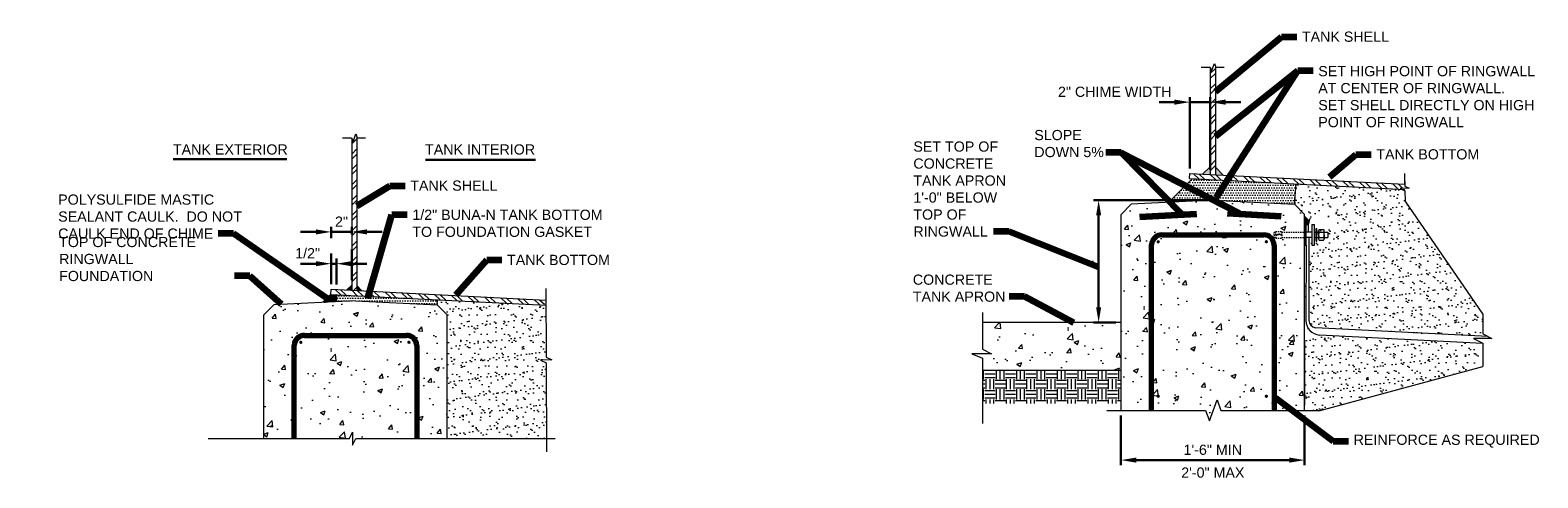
# Model space of a CAD drawing. Header units: inches. Extents: x -1432 to -688, y 242 to 592.
# Tile 5 of 6: x -1038 to -890, y 545 to 589. Entities that reach past the tile are written whole.
import ezdxf

# ---------------------------------------------------------------- set-up
doc = ezdxf.new("R2010")
doc.units = ezdxf.units.IN
doc.header["$MEASUREMENT"] = 0
doc.linetypes.add('( Hidden )', pattern=[4.5, 3, -1.5])
doc.linetypes.add('HIDDEN2', pattern=[0.1875, 0.125, -0.0625])
doc.layers.get('DefPoints').update_dxf_attribs({"lineweight": 0})
for name, color, linetype, lineweight in [('G-ANNO-DIMS', 2, 'Continuous', 0), ('G-ANNO-MASK', 1, 'Continuous', 0), ('G-ANNO-NOTE', 4, 'Continuous', 30), ('G-ANNO-PATT', 250, 'Continuous', 0), ('M-DETL LGHT', 3, 'Continuous', 0), ('M-DETL-LGHT', 3, 'Continuous', 0), ('M-DETL-MEDM', 5, 'Continuous', 0), ('M-DETL-MLGT', 2, 'Continuous', 0), ('M-DETL-XLGT', 1, 'Continuous', 0), ('S-REIN-RBAR', 1, 'Continuous', 70)]:
    doc.layers.add(name, color=color, linetype=linetype, lineweight=lineweight)
doc.layers.add('G-ANNO-NPLT', color=1, linetype='Continuous', lineweight=0, plot=False)
doc.styles.add("AEC_AC_04ArchDims-CC_1_1-2_1'", font='arial.ttf', dxfattribs={"height": 1})
doc.styles.add("AEC_AC_43Text-LeftTop_1_1-2_1'", font='arial.ttf', dxfattribs={"height": 1})
doc.dimstyles.new("AEC_AC_04_Arch-Dims_1_1-2_1'", dxfattribs={"dimtxt": 1, "dimasz": 1.5, "dimexe": 0.5, "dimexo": 0.5, "dimgap": 0.5, "dimtad": 1, "dimdec": 4, "dimzin": 15, "dimdsep": 46, "dimlunit": 4, "dimtxsty": "AEC_AC_04ArchDims-CC_1_1-2_1'", "dimcen": 0.09, "dimclrd": 256, "dimclre": 256, "dimazin": 2, "dimtfac": 0.7, "dimtdec": 4, "dimtix": 1, "dimtmove": 1, "dimatfit": 3, "dimfxl": 1, "dimfrac": 1, "dimtolj": 1, "dimtzin": 15, "dimlwd": 30, "dimlwe": 30, "dimarcsym": 0})
doc.dimstyles.new("AEC_AC_43_Notes_1_1-2_1'", dxfattribs={"dimtxt": 1, "dimasz": 1.5, "dimexe": 0.5, "dimexo": 0.5, "dimgap": 0.5, "dimtad": 1, "dimjust": 1, "dimdec": 3, "dimzin": 15, "dimdsep": 46, "dimlunit": 5, "dimtxsty": "AEC_AC_43Text-LeftTop_1_1-2_1'", "dimcen": 0.09, "dimclrd": 256, "dimclre": 256, "dimazin": 2, "dimtfac": 0.7, "dimtdec": 3, "dimtmove": 1, "dimatfit": 1, "dimfxl": 1, "dimfrac": 1, "dimtolj": 1, "dimtzin": 15, "dimlwd": 30, "dimlwe": 30, "dimarcsym": 0})

# ---------------------------------------------------------------- blocks, each defined once
blk = doc.blocks.new('*D71')
at = {"layer": 'DefPoints', "color": 0, "linetype": '( Hidden )', "lineweight": 13, "transparency": 16777216}
for p in [(-1007.51, 566.38), (-1008.02, 563.87), (-1007.51, 563.84)]:
    blk.add_point(p, dxfattribs=at)
at = {"layer": 'G-ANNO-DIMS', "linetype": '( Hidden )', "lineweight": 30, "transparency": 16777216}
for p, q in [((-1009.52, 566.38), (-1011.02, 566.38)), ((-1008.02, 564.37), (-1008.02, 566.88)), ((-1008.02, 566.38), (-1007.51, 566.38)), ((-1007.51, 564.34), (-1007.51, 566.88)), ((-1006.01, 566.38), (-1004.51, 566.38))]:
    blk.add_line(p, q, dxfattribs=at)
at = {"layer": 'G-ANNO-DIMS', "linetype": '( Hidden )', "lineweight": 13, "transparency": 16777216}
for points in [[(-1009.52, 566.63), (-1009.52, 566.13), (-1008.02, 566.38)], [(-1006.01, 566.63), (-1006.01, 566.13), (-1007.51, 566.38)]]:
    blk.add_solid(points, dxfattribs=at)
at = {"layer": 'G-ANNO-DIMS', "color": 0, "linetype": '( Hidden )', "lineweight": 30, "transparency": 16777216, "insert": (-1010.33, 567.4), "char_height": 1, "attachment_point": 5, "style": "AEC_AC_04ArchDims-CC_1_1-2_1'"}
blk.add_mtext('\\A1;1/2"', dxfattribs=at)
blk = doc.blocks.new('*D72')
at = {"layer": 'DefPoints', "color": 0, "lineweight": 13, "transparency": 16777216}
for p in [(-921.6, 572.61), (-932.79, 560.61), (-930.6, 560.61)]:
    blk.add_point(p, dxfattribs=at)
at = {"layer": 'G-ANNO-DIMS', "lineweight": 30, "transparency": 16777216}
for p, q in [((-922.1, 572.61), (-933.29, 572.61)), ((-932.79, 571.11), (-932.79, 562.11)), ((-931.1, 560.61), (-933.29, 560.61))]:
    blk.add_line(p, q, dxfattribs=at)
at = {"layer": 'G-ANNO-DIMS', "lineweight": 13, "transparency": 16777216}
for points in [[(-933.04, 571.11), (-932.54, 571.11), (-932.79, 572.61)], [(-933.04, 562.11), (-932.54, 562.11), (-932.79, 560.61)]]:
    blk.add_solid(points, dxfattribs=at)
at = {"layer": 'G-ANNO-DIMS', "color": 0, "lineweight": 30, "transparency": 16777216, "insert": (-933.79, 566.61), "char_height": 1, "attachment_point": 5, "rotation": 90, "style": "AEC_AC_04ArchDims-CC_1_1-2_1'"}
blk.add_mtext('\\A1;.', dxfattribs=at)
blk = doc.blocks.new('*D73')
at = {"layer": 'DefPoints', "color": 0, "lineweight": 13, "transparency": 16777216}
for p in [(-930.6, 551.99), (-912.6, 551.99), (-912.6, 547.11)]:
    blk.add_point(p, dxfattribs=at)
at = {"layer": 'G-ANNO-DIMS', "lineweight": 30, "transparency": 16777216}
for p, q in [((-930.6, 551.49), (-930.6, 546.61)), ((-912.6, 551.49), (-912.6, 546.61)), ((-929.1, 547.11), (-914.1, 547.11))]:
    blk.add_line(p, q, dxfattribs=at)
at = {"layer": 'G-ANNO-DIMS', "lineweight": 13, "transparency": 16777216}
for points in [[(-929.1, 547.36), (-929.1, 546.86), (-930.6, 547.11)], [(-914.1, 547.36), (-914.1, 546.86), (-912.6, 547.11)]]:
    blk.add_solid(points, dxfattribs=at)
at = {"layer": 'G-ANNO-DIMS', "color": 0, "lineweight": 30, "transparency": 16777216, "insert": (-921.6, 548.12), "char_height": 1, "attachment_point": 5, "style": "AEC_AC_04ArchDims-CC_1_1-2_1'"}
blk.add_mtext('\\A1;1\'-6" MIN', dxfattribs=at)
blk = doc.blocks.new('*D74')
at = {"layer": 'DefPoints', "color": 0, "lineweight": 13, "transparency": 16777216}
for p in [(-921.85, 582.23), (-923.86, 575.23), (-921.85, 575.13)]:
    blk.add_point(p, dxfattribs=at)
at = {"layer": 'G-ANNO-DIMS', "lineweight": 30, "transparency": 16777216}
for p, q in [((-923.86, 575.73), (-923.86, 582.73)), ((-921.85, 575.63), (-921.85, 582.73)), ((-925.36, 582.23), (-926.86, 582.23)), ((-923.86, 582.23), (-921.85, 582.23)), ((-920.35, 582.23), (-918.85, 582.23))]:
    blk.add_line(p, q, dxfattribs=at)
at = {"layer": 'G-ANNO-DIMS', "lineweight": 13, "transparency": 16777216}
for points in [[(-925.36, 582.48), (-925.36, 581.98), (-923.86, 582.23)], [(-920.35, 582.48), (-920.35, 581.98), (-921.85, 582.23)]]:
    blk.add_solid(points, dxfattribs=at)
at = {"layer": 'G-ANNO-DIMS', "color": 0, "lineweight": 30, "transparency": 16777216, "insert": (-931.21, 583.24), "char_height": 1, "attachment_point": 5, "style": "AEC_AC_04ArchDims-CC_1_1-2_1'"}
blk.add_mtext('\\A1;2" CHIME WIDTH', dxfattribs=at)
blk = doc.blocks.new('*D79')
at = {"layer": 'DefPoints', "color": 0, "linetype": '( Hidden )', "lineweight": 13, "transparency": 16777216}
for p in [(-1006.01, 569.5), (-1008.02, 563.87), (-1006.01, 564.27)]:
    blk.add_point(p, dxfattribs=at)
at = {"layer": 'G-ANNO-DIMS', "linetype": '( Hidden )', "lineweight": 30, "transparency": 16777216}
for p, q in [((-1009.52, 569.5), (-1011.02, 569.5)), ((-1008.02, 564.37), (-1008.02, 570)), ((-1008.02, 569.5), (-1006.01, 569.5)), ((-1006.01, 564.77), (-1006.01, 570)), ((-1004.51, 569.5), (-1003.01, 569.5))]:
    blk.add_line(p, q, dxfattribs=at)
at = {"layer": 'G-ANNO-DIMS', "linetype": '( Hidden )', "lineweight": 13, "transparency": 16777216}
for points in [[(-1009.52, 569.75), (-1009.52, 569.25), (-1008.02, 569.5)], [(-1004.51, 569.75), (-1004.51, 569.25), (-1006.01, 569.5)]]:
    blk.add_solid(points, dxfattribs=at)
at = {"layer": 'G-ANNO-DIMS', "color": 0, "linetype": '( Hidden )', "lineweight": 30, "transparency": 16777216, "insert": (-1007.01, 570.51), "char_height": 1, "attachment_point": 5, "style": "AEC_AC_04ArchDims-CC_1_1-2_1'"}
blk.add_mtext('\\A1;2"', dxfattribs=at)

msp = doc.modelspace()

# ---------------------------------------------------------------- hatches: boundary and pattern name
at = {"layer": 'G-ANNO-PATT'}
h = msp.add_hatch(dxfattribs=at)
h.set_pattern_fill('ANSI32', color=256, style=0, pattern_type=2)
h.set_pattern_definition([(45, (-3362.9409, -2575.7953), (-0.75286508, 0.75286508), []), (45, (-3362.439, -2575.7953), (-0.75286508, 0.75286508), [])])
h.paths.add_polyline_path([(-921.34607, 585.78479), (-921.43637, 586.03289), (-921.71153, 585.27689), (-921.84607, 585.61307), (-921.85707, 575.12648), (-921.35707, 575.10148)])
h = msp.add_hatch(dxfattribs=at)
h.set_pattern_fill('ANSI32', color=256, style=0, pattern_type=2)
h.set_pattern_definition([(45, (-3435.2441, -2749.5157), (-0.75286508, 0.75286508), []), (45, (-3434.7422, -2749.5157), (-0.75286508, 0.75286508), [])])
h.paths.add_polyline_path([(-1005.50712, 578.86371), (-1005.59742, 579.11181), (-1005.87867, 578.33908), (-1006.00712, 578.69199), (-1006.00712, 563.76762), (-1005.51812, 563.74317)])
h = msp.add_hatch(dxfattribs=at)
h.set_pattern_fill('ANSI32', color=256, style=0, pattern_type=2)
h.set_pattern_definition([(136.285795, (-5252.2742, -4239.229), (-0.73578161, -0.7695694), []), (136.285795, (-5252.2854, -4238.7272), (-0.73578161, -0.7695694), [])])
h.paths.add_polyline_path([(-923.88183, 574.73125), (-903.09353, 573.69183), (-903.23185, 573.7571), (-902.33223, 573.77729), (-902.78709, 573.9923), (-902.79115, 574.17319), (-923.85707, 575.22648)])
h = msp.add_hatch(dxfattribs=at)
h.set_pattern_fill('DOTS', color=256, style=0, pattern_type=2)
h.set_pattern_definition([(0, (-922.32777, 573.8381), (0.125, 0.25), [0, -0.25])])
h.paths.add_polyline_path([(-923.4253, 574.70385), (-923.42507, 574.70841), (-923.63215, 574.71877), (-923.63216, 574.71852), (-925.95095, 572.39972), (-925.95082, 572.39722), (-921.67178, 572.61118), (-921.60106, 572.61471), (-913.59502, 572.21441), (-913.43468, 574.20889), (-917.36194, 574.40526), (-918.01832, 574.43807), (-918.01855, 574.43351), (-923.35468, 574.70031)])
at = {"layer": 'G-ANNO-PATT', "lineweight": 13}
h = msp.add_hatch(dxfattribs=at)
h.set_pattern_fill('AR-SAND', color=256, style=0, pattern_type=2)
h.set_pattern_definition([(37.5, (-906.53, 564.6343), (-0.041996, 1.28455), [0, -1.01333, 0, -1.13333, 0, -1.08333]), (7.5, (-906.53, 564.6343), (1.17985, 1.88143), [0, -0.54667, 0, -0.91333, 0, -0.35]), (327.5, (-907.35, 564.6343), (2.076094, 0.00377), [0, -0.33333, 0, -1.2, 0, -1.56667]), (317.5, (-907.35, 564.6343), (2.00408, 0.58512), [0, -0.16667, 0, -0.78667, 0, -0.9])])
h.paths.add_polyline_path([(-911.22706, 569.60537, -0.244404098), (-911.1611, 569.74265), (-910.73269, 569.74265, -0.23624493), (-910.66665, 569.61046), (-910.66591, 569.61046), (-910.66591, 569.47852), (-910.32701, 569.47852), (-910.32701, 568.95006), (-910.66591, 568.95006), (-910.66591, 568.81812), (-910.66665, 568.81812, -0.236115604), (-910.73269, 568.68601), (-911.1611, 568.68601, -0.244404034), (-911.22706, 568.8233), (-911.22706, 568.95006), (-911.40315, 568.95006), (-911.40315, 568.59139), (-911.47159, 568.59139), (-911.47159, 568.95006), (-911.62633, 568.95006), (-911.62633, 568.21441), (-911.89044, 568.21441), (-911.89044, 568.95006), (-912.18038, 568.95006), (-912.18038, 560.81209, 0.379103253), (-911.53487, 560.10272), (-894.6168, 559.22609), (-895.13201, 559.48392), (-895.13201, 561.45164), (-902.75476, 572.55183), (-902.77699, 573.54249), (-903.09353, 573.69183), (-913.43468, 574.20889), (-913.59502, 572.21441), (-912.59502, 571.21441), (-912.59504, 571.02861), (-912.59504, 571.02768), (-912.15979, 570.59242, -13.817424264), (-912.20126, 570.30744), (-912.20115, 570.21441), (-912.2003, 570.21441), (-912.20115, 570.21441), (-912.2003, 569.47852), (-911.89044, 569.47852), (-911.89044, 570.21441), (-911.62633, 570.21441), (-911.62633, 569.47852), (-911.47159, 569.47852), (-911.47159, 569.83719), (-911.40315, 569.83719), (-911.40315, 569.47852), (-911.22706, 569.47852)])
at = {"layer": 'G-ANNO-PATT'}
h = msp.add_hatch(dxfattribs=at)
h.set_pattern_fill('AR-CONC', color=256, style=0, pattern_type=2)
h.set_pattern_definition([(50, (-928.412, 559.7425), (4.7817, -0.41835), [0.5, -5.5]), (355, (-928.412, 559.7425), (-0.925, 5.0146), [0.4, -4.4]), (100.451, (-928.0134, 559.7077), (3.8567, 4.5963), [0.4249, -4.6743]), (46.184, (-928.412, 561.076), (7.115, -1.1035), [0.75, -8.25]), (96.636, (-927.819, 560.984), (6.231, 6.494), [0.6374, -7.0114]), (351.184, (-928.412, 561.076), (6.231, 6.494), [0.6, -6.6]), (21, (-927.7452, 560.7425), (3.9794, -2.6841), [0.5, -5.5]), (326, (-927.745, 560.7425), (1.6221, 4.8343), [0.4, -4.4]), (71.451, (-927.4136, 560.519), (5.6015, 2.1502), [0.4249, -4.6743]), (37.5, (-928.4119, 559.7425), (0.08107, 2.21929), [0, -4.34667, 0, -4.46667, 0, -4.41667]), (7.5, (-928.412, 559.7425), (1.7538, 2.6294), [0, -2.54667, 0, -4.24667, 0, -1.68333]), (327.5, (-929.8986, 559.7425), (3.55882, -0.15037), [0, -1.66667, 0, -5.2, 0, -6.9]), (317.5, (-930.5652, 559.7425), (3.8879, 0.66737), [0, -2.16667, 0, -3.45333, 0, -4.9])])
h.paths.add_polyline_path([(-930.59607, 551.9898), (-922.30163, 551.9898), (-921.92663, 550.9595), (-921.17663, 553.02011), (-920.80163, 551.9898), (-912.59607, 551.9898), (-912.59607, 552.50287), (-912.59607, 558.88883), (-912.59607, 561.63119), (-912.59559, 566.02366), (-912.59535, 568.21441), (-912.59607, 568.21441), (-912.59607, 568.50829), (-912.59607, 568.95006), (-914.84034, 568.95006), (-914.84034, 568.90067), (-915.43465, 568.90067), (-915.43465, 568.95006), (-915.56683, 568.95006), (-915.56683, 569.21441), (-915.56683, 569.47852), (-915.43465, 569.47852), (-915.43465, 569.52791), (-914.84034, 569.52791), (-914.84034, 569.47852), (-912.59607, 569.47852), (-912.59607, 569.9203), (-912.59607, 570.21441), (-912.59513, 570.21441), (-912.59504, 571.02768), (-912.59598, 571.02861), (-912.59504, 571.02861), (-912.59502, 571.21441), (-913.59502, 572.21441), (-921.60106, 572.61471), (-929.60106, 572.21471), (-930.59607, 571.2197), (-930.59607, 567.8276), (-930.59607, 563.79507), (-930.59607, 563.3435)])
msp.add_hatch(color=256, dxfattribs=at).paths.add_polyline_path([(-912.15979, 570.59242), (-912.59598, 571.02861), (-912.59598, 570.21742), (-912.45543, 570.21742), (-912.20126, 570.21742), (-912.20126, 570.30744, -0.072372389)])
msp.add_hatch(color=256, dxfattribs=at).paths.add_polyline_path([(-912.15979, 570.59242), (-912.59598, 571.02861), (-912.59598, 570.21742), (-912.45543, 570.21742), (-912.20126, 570.21742), (-912.20126, 570.30744, -0.072372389)])
at = {"layer": 'G-ANNO-PATT', "lineweight": 13}
h = msp.add_hatch(dxfattribs=at)
h.set_pattern_fill('AR-SAND', color=256, style=0, pattern_type=2)
h.set_pattern_definition([(37.5, (-909.036, 555.8291), (-0.041996, 1.28455), [0, -1.013333, 0, -1.133333, 0, -1.083333]), (7.5, (-909.036, 555.8291), (1.17985, 1.88143), [0, -0.546667, 0, -0.913333, 0, -0.35]), (327.5, (-909.856, 555.8291), (2.076094, 0.00377), [0, -0.333333, 0, -1.2, 0, -1.566667]), (317.5, (-909.856, 555.8291), (2.00408, 0.58512), [0, -0.166667, 0, -0.786667, 0, -0.9])])
h.paths.add_polyline_path([(-911.13802, 559.37839, -0.393920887), (-912.46187, 560.79606), (-912.46057, 562.10167), (-912.46187, 562.10167), (-912.46187, 563.59638), (-912.45908, 563.59638), (-912.45447, 568.21441), (-912.59535, 568.21441), (-912.59559, 566.02366), (-912.59585, 563.64542), (-912.59607, 561.63119), (-912.59607, 558.88883), (-912.59607, 552.50287), (-912.59607, 551.9898), (-911.0861, 551.9898), (-895.13201, 556.2936), (-895.13201, 558.54563)])
at = {"layer": 'G-ANNO-PATT', "extrusion": (0, 0, -1)}
msp.add_hatch(color=256, dxfattribs=at).paths.add_polyline_path([(1008.82703, 562.59323), (1007.50927, 562.65912), (1007.50927, 563.34626), (1008.04711, 563.37315)])
at = {"layer": 'G-ANNO-PATT'}
h = msp.add_hatch(dxfattribs=at)
h.set_pattern_fill('ANSI32', color=256, style=0, pattern_type=2)
h.set_pattern_definition([(136.285795, (-5336.4356, -4250.587), (-0.73578161, -0.7695694), []), (136.285795, (-5336.4469, -4250.0852), (-0.73578161, -0.7695694), [])])
h.paths.add_polyline_path([(-1008.04289, 563.37294), (-987.25458, 562.33352), (-987.3929, 562.39879), (-986.49328, 562.41898), (-986.94814, 562.63399), (-986.9522, 562.81487), (-1008.01812, 563.86817)])
h = msp.add_hatch(dxfattribs=at)
h.set_pattern_fill('DOTS', color=256, pattern_type=2)
h.set_pattern_definition([(0, (-3435.24803, -2754.26192), (0.125, 0.25), [0, -0.249996])])
h.paths.add_polyline_path([(-997.59573, 562.85058), (-1007.50927, 563.34626), (-1007.50927, 562.65912), (-1005.64183, 562.75249), (-997.6358, 562.35219)])
h = msp.add_hatch(color=256, dxfattribs=at)
h.paths.add_polyline_path([(-1005.00712, 563.71762), (-1005.50712, 563.74262), (-1005.50712, 564.24324)])
h.paths.add_polyline_path([(-1006.00712, 563.76762), (-1006.50712, 563.79262), (-1006.00712, 564.26824)])
h = msp.add_hatch(dxfattribs=at)
h.set_pattern_fill('AR-CONC', color=256, style=0, pattern_type=2)
h.set_pattern_definition([(50, (-1008.1123, 555.6105), (4.7817, -0.4183), [0.5, -5.5]), (355, (-1008.1123, 555.6105), (-0.925, 5.0146), [0.4, -4.4]), (100.45, (-1007.714, 555.5757), (3.8567, 4.5963), [0.4249, -4.6743]), (46.184, (-1008.112, 556.944), (7.115, -1.1035), [0.75, -8.25]), (96.636, (-1007.5194, 556.852), (6.231, 6.494), [0.6374, -7.0114]), (351.184, (-1008.112, 556.944), (6.231, 6.494), [0.6, -6.6]), (21, (-1007.4456, 556.6105), (3.9794, -2.6841), [0.5, -5.5]), (326, (-1007.4456, 556.6105), (1.6221, 4.8343), [0.4, -4.4]), (71.45, (-1007.114, 556.387), (5.6015, 2.1502), [0.4249, -4.6743]), (37.5, (-1008.1123, 555.6105), (0.08107, 2.2193), [0, -4.34667, 0, -4.46667, 0, -4.41667]), (7.5, (-1008.1123, 555.6105), (1.7538, 2.6294), [0, -2.54667, 0, -4.24667, 0, -1.68333]), (327.5, (-1009.599, 555.6105), (3.55882, -0.15037), [0, -1.66667, 0, -5.2, 0, -6.9]), (317.5, (-1010.2656, 555.6105), (3.8879, 0.66737), [0, -2.16667, 0, -3.45333, 0, -4.9])])
h.paths.add_polyline_path([(-1006.23614, 549.224), (-1005.91892, 549.85787), (-1005.91892, 548.59013), (-1005.60227, 549.224), (-996.63651, 549.224), (-996.63636, 556.16144), (-996.6358, 561.35219), (-997.6358, 562.35219), (-1005.64183, 562.75249), (-1007.50927, 562.65912), (-1008.82703, 562.59323), (-1013.64183, 562.35249), (-1014.63684, 561.35748), (-1014.63684, 557.96537), (-1014.63684, 549.224)])
at = {"layer": 'G-ANNO-PATT', "lineweight": 13}
h = msp.add_hatch(dxfattribs=at)
h.set_pattern_fill('AR-SAND', color=256, style=0, pattern_type=2)
h.set_pattern_definition([(37.5, (-991.8203, 558.8422), (-0.042, 1.28455), [0, -1.01333, 0, -1.13333, 0, -1.08333]), (7.5, (-991.8203, 558.8422), (1.17985, 1.88143), [0, -0.54667, 0, -0.91333, 0, -0.35]), (327.5, (-992.6403, 558.8422), (2.07609, 0.00377), [0, -0.33333, 0, -1.2, 0, -1.56667]), (317.5, (-992.6403, 558.8422), (2.00408, 0.58512), [0, -0.16667, 0, -0.78667, 0, -0.9])])
h.paths.add_polyline_path([(-986.9131, 549.224), (-986.93679, 556.66221), (-987.50535, 556.93047), (-986.38083, 556.95571), (-986.94941, 557.22447), (-986.97016, 562.3193), (-997.59573, 562.85058), (-997.6358, 562.35219), (-996.6358, 561.35219), (-996.63636, 556.16144), (-996.63651, 549.224)])
at = {"layer": 'G-ANNO-PATT'}
h = msp.add_hatch(dxfattribs=at)
h.set_pattern_fill('AR-CONC', color=256, style=0, pattern_type=2)
h.set_pattern_definition([(50, (-935.869, 557.6635), (4.7817, -0.4183), [0.5, -5.5]), (355, (-935.869, 557.6635), (-0.925, 5.0146), [0.4, -4.4]), (100.45, (-935.4704, 557.6287), (3.8567, 4.5963), [0.425, -4.6743]), (46.184, (-935.869, 558.997), (7.115, -1.1035), [0.75, -8.25]), (96.636, (-935.276, 558.905), (6.231, 6.494), [0.6374, -7.0114]), (351.18, (-935.869, 558.997), (6.231, 6.494), [0.6, -6.6]), (21, (-935.202, 558.6635), (3.9794, -2.6841), [0.5, -5.5]), (326, (-935.202, 558.6635), (1.622, 4.8343), [0.4, -4.4]), (71.45, (-934.8706, 558.44), (5.6015, 2.1502), [0.425, -4.6743]), (37.5, (-935.8689, 557.6635), (0.08107, 2.2193), [0, -4.34667, 0, -4.46667, 0, -4.41667]), (7.5, (-935.8689, 557.6635), (1.7538, 2.6294), [0, -2.54667, 0, -4.24667, 0, -1.68333]), (327.5, (-937.3555, 557.6635), (3.5588, -0.15037), [0, -1.66667, 0, -5.2, 0, -6.9]), (317.5, (-938.0222, 557.6635), (3.8879, 0.6674), [0, -2.16667, 0, -3.45333, 0, -4.9])])
h.paths.add_polyline_path([(-930.59607, 560.61471), (-944.18065, 560.61471), (-944.18065, 557.99748), (-943.2808, 557.54716), (-945.2221, 557.54716), (-944.18065, 557.09763), (-944.18065, 555.91723), (-930.59607, 555.91723)])
h = msp.add_hatch(dxfattribs=at)
h.set_pattern_fill('EARTH', color=256, style=0, pattern_type=2)
h.set_pattern_definition([(0, (-3362.937, -2575.7953), (1, 1), [0.999996, -0.999996]), (0, (-3362.937, -2575.4203), (1, 1), [0.999996, -0.999996]), (0, (-3362.937, -2575.0453), (1, 1), [0.999996, -0.999996]), (90, (-3362.812, -2574.9203), (-1, 1), [0.999996, -0.999996]), (90, (-3362.437, -2574.9203), (-1, 1), [0.999996, -0.999996]), (90, (-3362.062, -2574.9203), (-1, 1), [0.999996, -0.999996])])
h.paths.add_polyline_path([(-934.28679, 552.65153), (-933.75961, 552.65309), (-933.72389, 552.65153), (-933.16198, 552.65153), (-930.59607, 552.65153), (-930.59607, 555.91723), (-944.18065, 555.91723), (-944.18065, 552.65153)])
at = {"layer": 'M-DETL LGHT'}
h = msp.add_hatch(color=256, dxfattribs=at)
h.paths.add_polyline_path([(-920.59607, 575.06343), (-921.34607, 575.10093), (-921.34607, 575.85187)])
h.paths.add_polyline_path([(-921.84607, 575.12593), (-922.59607, 575.16343), (-921.84607, 575.87687)])
at = {"layer": 'S-REIN-RBAR'}
h = msp.add_hatch(color=256, dxfattribs=at)
edge = h.paths.add_edge_path()
edge.add_arc((-926.95132, 568.53045), 0.16667, 0, 360)
h = msp.add_hatch(color=256, dxfattribs=at)
edge = h.paths.add_edge_path()
edge.add_arc((-916.35244, 568.53045), 0.16667, 0, 360)
h = msp.add_hatch(color=256, dxfattribs=at)
edge = h.paths.add_edge_path()
edge.add_arc((-1010.99268, 558.6674), 0.16667, 0, 360)
h = msp.add_hatch(color=256, dxfattribs=at)
edge = h.paths.add_edge_path()
edge.add_arc((-1000.3938, 558.6674), 0.16667, 0, 360)
h = msp.add_hatch(color=256, dxfattribs=at)
edge = h.paths.add_edge_path()
edge.add_arc((-926.95132, 553.37959), 0.16667, 0, 360)
h = msp.add_hatch(color=256, dxfattribs=at)
edge = h.paths.add_edge_path()
edge.add_arc((-916.35244, 553.37959), 0.16667, 0, 360)

# ---------------------------------------------------------------- linework, layer by layer
at = {"layer": 'G-ANNO-MASK'}
for p, q in [((-902.81517, 575.24339), (-902.79331, 574.26942)), ((-902.80895, 574.96627), (-902.78709, 573.9923)), ((-902.33223, 573.77729), (-903.23185, 573.7571)), ((-903.23185, 573.7571), (-902.77699, 573.54249)), ((-902.78709, 573.9923), (-902.33223, 573.77729)), ((-902.77699, 573.54249), (-902.75476, 572.55183)), ((-986.97673, 563.9309), (-986.94941, 557.22447)), ((-944.18065, 561.59083), (-944.18065, 557.99748)), ((-895.13201, 561.45164), (-895.13201, 559.48392)), ((-896.03186, 559.0336), (-895.13201, 558.58407)), ((-894.23216, 559.0336), (-896.03186, 559.0336)), ((-896.03186, 559.0336), (-895.13201, 558.58407)), ((-894.23216, 559.0336), (-896.03186, 559.0336)), ((-895.13201, 559.48392), (-894.23216, 559.0336)), ((-895.13201, 559.48392), (-894.23216, 559.0336)), ((-986.94941, 557.22447), (-986.38083, 556.95571)), ((-945.2221, 557.54716), (-944.18065, 557.09763)), ((-943.2808, 557.54716), (-945.2221, 557.54716)), ((-945.2221, 557.54716), (-944.18065, 557.09763)), ((-943.2808, 557.54716), (-945.2221, 557.54716)), ((-944.18065, 557.99748), (-943.2808, 557.54716)), ((-944.18065, 557.99748), (-943.2808, 557.54716)), ((-895.13201, 558.58407), (-895.13201, 556.2936)), ((-986.38083, 556.95571), (-987.50535, 556.93047)), ((-987.50535, 556.93047), (-986.93679, 556.66221)), ((-986.93679, 556.66221), (-986.90899, 547.93315)), ((-944.18065, 557.09763), (-944.18065, 550.70639)), ((-1006.23614, 549.224), (-1005.91892, 549.85787)), ((-1005.91892, 549.85787), (-1005.91892, 548.59013)), ((-1020.07123, 549.224), (-1006.23614, 549.224)), ((-1005.91892, 548.59013), (-1005.60227, 549.224)), ((-1005.60227, 549.224), (-986.05949, 549.224))]:
    msp.add_line(p, q, dxfattribs=at)
at = {"layer": 'G-ANNO-MASK', "flags": 128}
msp.add_lwpolyline([(-922.74827, 585.64652), (-921.85824, 585.64652), (-921.71762, 585.26016), (-921.43637, 586.03289), (-921.29574, 585.64652), (-920.49491, 585.64652)], dxfattribs=at)
at = {"layer": 'G-ANNO-MASK', "linetype": 'Continuous', "flags": 128}
msp.add_lwpolyline([(-931.98137, 551.9898), (-922.30163, 551.9898), (-921.92663, 550.9595), (-921.17663, 553.02011), (-920.80163, 551.9898), (-911.0861, 551.9898)], dxfattribs=at)
at = {"layer": 'G-ANNO-NOTE'}
for p, q in [((-1023.50024, 576.64762), (-1012.36975, 576.64762)), ((-998.78143, 576.57737), (-987.97769, 576.57737))]:
    msp.add_line(p, q, dxfattribs=at)
at = {"layer": 'G-ANNO-NPLT'}
for p, q in [((-895.13201, 561.45164), (-902.75476, 572.55183)), ((-911.0861, 551.9898), (-895.13201, 556.2936))]:
    msp.add_line(p, q, dxfattribs=at)
at = {"layer": 'G-ANNO-PATT'}
for p, q in [((-912.15979, 570.59242), (-912.59598, 571.02861)), ((-912.15979, 570.59242), (-912.59598, 571.02861)), ((-912.45447, 570.21441), (-912.2003, 570.21441)), ((-1005.50712, 564.24324), (-1005.00712, 563.71762))]:
    msp.add_line(p, q, dxfattribs=at)
at = {"layer": 'M-DETL LGHT'}
for p, q in [((-921.84607, 585.61307), (-921.84607, 575.12593)), ((-921.34607, 585.78479), (-921.34607, 575.10093)), ((-1006.00712, 578.69199), (-1006.00712, 563.76762)), ((-1005.50712, 578.86371), (-1005.50712, 563.74262)), ((-923.85707, 575.22648), (-902.79115, 574.17319)), ((-921.84607, 575.87687), (-922.59607, 575.16343)), ((-921.34607, 575.85187), (-920.59607, 575.06343)), ((-923.88183, 574.73125), (-902.76876, 573.6756)), ((-923.35445, 574.70488), (-917.36194, 574.40526)), ((-929.60106, 572.21471), (-930.59607, 571.2197)), ((-921.60106, 572.61471), (-929.60106, 572.21471)), ((-921.60106, 572.61471), (-913.59502, 572.21441)), ((-913.59502, 572.21441), (-912.59502, 571.21441)), ((-930.59607, 567.8276), (-930.59607, 571.2197)), ((-912.59559, 566.02366), (-912.59502, 571.21441)), ((-930.59607, 551.9898), (-930.59607, 567.8276)), ((-912.59607, 561.63119), (-912.59559, 566.02366)), ((-1008.04289, 563.37294), (-986.97016, 562.3193)), ((-1008.01812, 563.86817), (-986.97219, 562.81587)), ((-1006.00712, 564.26824), (-1006.50712, 563.79262)), ((-1013.64183, 562.35249), (-1014.63684, 561.35748)), ((-1005.64183, 562.75249), (-1013.64183, 562.35249)), ((-1005.64183, 562.75249), (-997.6358, 562.35219)), ((-997.6358, 562.35219), (-996.6358, 561.35219)), ((-912.59607, 551.9898), (-912.59607, 561.63119)), ((-1014.63684, 557.96537), (-1014.63684, 561.35748)), ((-996.63636, 556.16144), (-996.6358, 561.35219)), ((-1014.63684, 549.224), (-1014.63684, 557.96537)), ((-996.63651, 549.224), (-996.63636, 556.16144))]:
    msp.add_line(p, q, dxfattribs=at)
at = {"layer": 'M-DETL LGHT', "flags": 128}
for points in [[(-923.88183, 574.73125), (-923.85707, 575.22648)], [(-1008.04289, 563.37294), (-1008.01812, 563.86817)]]:
    msp.add_lwpolyline(points, dxfattribs=at)
at = {"layer": 'M-DETL-LGHT'}
for p, q in [((-912.59607, 570.21441), (-912.45447, 570.21441)), ((-912.59607, 570.21441), (-912.59607, 568.21441)), ((-912.59607, 568.50829), (-912.59607, 569.9203)), ((-912.59607, 568.50829), (-912.59607, 569.9203)), ((-912.45447, 568.21441), (-912.45447, 570.21441)), ((-911.89044, 569.47852), (-912.45447, 569.47852)), ((-911.89044, 570.21441), (-911.62633, 570.21441)), ((-911.89044, 570.21441), (-911.89044, 568.21441)), ((-911.62633, 568.21441), (-911.62633, 570.21441)), ((-911.62633, 569.47852), (-911.47159, 569.47852)), ((-911.47159, 569.83719), (-911.40315, 569.83719)), ((-911.47159, 568.59139), (-911.47159, 569.83719)), ((-911.40315, 568.59139), (-911.40315, 569.83719)), ((-911.40315, 569.47852), (-911.22706, 569.47852)), ((-911.22706, 569.21441), (-911.22706, 569.61046)), ((-911.22706, 569.21441), (-911.22706, 568.81812)), ((-911.16121, 569.74264), (-910.7327, 569.74264)), ((-911.16121, 569.47852), (-910.7327, 569.47852)), ((-910.66591, 569.21441), (-910.66591, 569.61046)), ((-910.66591, 569.47852), (-910.32701, 569.47852)), ((-910.66591, 569.21441), (-910.66591, 568.81812)), ((-910.32701, 569.47852), (-910.32701, 568.95006)), ((-912.59607, 568.21441), (-912.45447, 568.21441)), ((-912.45447, 568.21441), (-912.46187, 560.79606)), ((-911.89044, 568.95006), (-912.45447, 568.95006)), ((-911.89044, 568.21441), (-911.62633, 568.21441)), ((-911.62633, 568.95006), (-911.47159, 568.95006)), ((-911.47159, 568.59139), (-911.40315, 568.59139)), ((-911.40315, 568.95006), (-911.22706, 568.95006)), ((-911.16121, 568.95006), (-910.7327, 568.95006)), ((-911.16121, 568.68595), (-910.7327, 568.68595)), ((-910.66591, 568.95006), (-910.32701, 568.95006)), ((-912.46187, 563.59638), (-912.46187, 562.10167)), ((-895.13201, 558.54563), (-911.13802, 559.37839))]:
    msp.add_line(p, q, dxfattribs=at)
for centre, radius, start, end in [((-911.06204, 569.61057), 0.1651, 126.8698917, 233.1300944), ((-910.6658, 569.21433), 0.56134, 151.9275056, 179.9999917), ((-910.6658, 569.21433), 0.56134, 179.9999945, 208.0724806), ((-910.83175, 569.61057), 0.1651, 306.8698945, 53.1300973), ((-911.22799, 569.21433), 0.56134, 0, 28.0724861), ((-911.22799, 569.21433), 0.56134, 331.9275056, 359.9999917), ((-911.06204, 568.81809), 0.1651, 126.8698917, 233.1300944), ((-910.83175, 568.81809), 0.1651, 306.8698945, 53.1300973), ((-911.03984, 560.79703), 1.42203, 180.0388717, 266.0409372)]:
    msp.add_arc(centre, radius, start, end, dxfattribs=at)
at = {"layer": 'M-DETL-MEDM'}
for p, q in [((-912.2003, 569.47852), (-912.20126, 570.30744)), ((-912.18038, 568.95006), (-912.18038, 560.81209)), ((-912.59607, 558.88883), (-912.59607, 552.50287)), ((-894.6168, 559.22609), (-911.53487, 560.10272))]:
    msp.add_line(p, q, dxfattribs=at)
for centre, radius, start, end in [((-911.20126, 570.30744), 1, 148.1870007, 180), ((-911.20126, 570.30744), 1, 148.1870007, 180), ((-911.45706, 560.82191), 0.72339, 180.7778166, 263.8253402)]:
    msp.add_arc(centre, radius, start, end, dxfattribs=at)
at = {"layer": 'M-DETL-MLGT'}
for p, q in [((-923.4253, 574.70385), (-918.01855, 574.43351)), ((-923.52517, 572.70634), (-921.6719, 572.61368)), ((-921.60106, 572.61471), (-913.59502, 572.21441)), ((-930.59607, 570.22833), (-930.59607, 570.22925)), ((-1007.50927, 563.34626), (-1007.50927, 562.65912)), ((-930.59607, 563.3435), (-930.59607, 563.79507)), ((-912.59607, 561.63119), (-912.59585, 563.64542)), ((-930.59607, 560.61471), (-944.18065, 560.61471)), ((-930.59607, 555.91723), (-944.18065, 555.91723))]:
    msp.add_line(p, q, dxfattribs=at)
at = {"layer": 'M-DETL-MLGT', "linetype": 'HIDDEN2'}
for p, q in [((-915.56683, 569.21441), (-915.56683, 569.47852)), ((-915.56683, 569.21441), (-915.56683, 569.47852)), ((-915.56683, 569.47852), (-915.43465, 569.47852)), ((-915.56683, 569.21441), (-915.56683, 568.95006)), ((-915.56683, 569.21441), (-915.56683, 568.95006)), ((-915.43465, 569.21441), (-915.43465, 569.52791)), ((-915.43465, 569.52791), (-914.84034, 569.52791)), ((-915.43465, 569.21441), (-915.26955, 569.21441)), ((-915.43465, 569.21441), (-915.43465, 568.90067)), ((-915.43465, 569.21441), (-915.26955, 569.21441)), ((-915.43465, 569.16479), (-915.25332, 569.16479)), ((-915.26955, 569.21441), (-915.24556, 569.28026)), ((-915.25332, 569.16479), (-915.22934, 569.23087)), ((-915.24556, 569.28026), (-915.13761, 569.28026)), ((-915.22934, 569.23087), (-915.13761, 569.23087)), ((-915.02966, 569.28026), (-915.13761, 569.28026)), ((-915.04589, 569.23087), (-915.13761, 569.23087)), ((-915.02167, 569.16479), (-915.04589, 569.23087)), ((-915.00544, 569.21441), (-915.02966, 569.28026)), ((-914.84034, 569.16479), (-915.02167, 569.16479)), ((-914.84034, 569.21441), (-915.00544, 569.21441)), ((-914.84034, 569.21441), (-915.00544, 569.21441)), ((-914.84034, 569.21441), (-914.84034, 569.52791)), ((-914.84034, 569.47852), (-912.59607, 569.47852)), ((-914.84034, 569.21441), (-914.84034, 568.90067)), ((-915.56683, 568.95006), (-915.43465, 568.95006)), ((-915.43465, 568.90067), (-914.84034, 568.90067)), ((-914.84034, 568.95006), (-912.59607, 568.95006))]:
    msp.add_line(p, q, dxfattribs=at)
at = {"layer": 'M-DETL-MLGT', "flags": 128}
for points in [[(-925.95095, 572.39972), (-923.63216, 574.71852)], [(-913.59502, 572.21441), (-913.43468, 574.20889)], [(-1008.82703, 562.59323), (-1008.04265, 563.37761)], [(-997.6358, 562.35219), (-997.59573, 562.85058)]]:
    msp.add_lwpolyline(points, dxfattribs=at)
at = {"layer": 'M-DETL-XLGT', "flags": 128}
msp.add_lwpolyline([(-1006.90933, 578.72545), (-1006.0193, 578.72545), (-1005.87867, 578.33908), (-1005.59742, 579.11181), (-1005.4568, 578.72545), (-1004.65596, 578.72545)], dxfattribs=at)
at = {"layer": 'S-REIN-RBAR'}
for p, q in [((-926.59607, 569.21441), (-916.59607, 569.21441)), ((-1010.63684, 559.35219), (-1000.63684, 559.35219)), ((-999.63684, 558.35219), (-999.63684, 557.75898))]:
    msp.add_line(p, q, dxfattribs=at)
at = {"layer": 'S-REIN-RBAR', "flags": 128}
for points in [[(-927.59607, 551.9898), (-927.59607, 568.25016)], [(-915.59607, 568.21441), (-915.59607, 551.9898)], [(-1011.63684, 549.224), (-1011.63684, 558.38794)], [(-999.63684, 558.35219), (-999.63684, 549.224)]]:
    msp.add_lwpolyline(points, dxfattribs=at)
at = {"layer": 'S-REIN-RBAR'}
for centre, radius, start, end in [((-926.59561, 568.21327), 1.00114, 90.0263448, 177.8883884), ((-916.59607, 568.21441), 1, 0, 90), ((-1010.63638, 558.35105), 1.00114, 90.0263448, 177.8883884), ((-1000.63684, 558.35219), 1, 0, 90)]:
    msp.add_arc(centre, radius, start, end, dxfattribs=at)

# ---------------------------------------------------------------- texts
at = {"layer": 'G-ANNO-DIMS', "insert": (-921.59607, 546.38646), "char_height": 1, "attachment_point": 2, "style": "AEC_AC_43Text-LeftTop_1_1-2_1'"}
msp.add_mtext('2\'-0" MAX', dxfattribs=at)
at = {"layer": 'G-ANNO-NOTE', "lineweight": 13, "char_height": 1, "attachment_point": 4, "style": "AEC_AC_43Text-LeftTop_1_1-2_1'"}
for s, insert in [('TANK SHELL', (-912.8647, 588.64766)), ('TANK BOTTOM', (-905.566, 577.1014))]:
    msp.add_mtext(s, dxfattribs=dict(at, insert=insert))
at = {"layer": 'G-ANNO-NOTE', "lineweight": 13, "char_height": 1, "attachment_point": 7, "style": "AEC_AC_43Text-LeftTop_1_1-2_1'"}
for s, insert, width in [('SET HIGH POINT OF RINGWALL AT CENTER OF RINGWALL.  SET SHELL DIRECTLY ON HIGH POINT OF RINGWALL', (-911.25805, 579.7582), 21.5950198), ('SET TOP OF CONCRETE TANK APRON 1\'-0" BELOW TOP OF RINGWALL', (-950.95048, 569.02367), 11.3777693), ('CONCRETE TANK APRON', (-951.00418, 562.63456), 9.67442)]:
    msp.add_mtext(s, dxfattribs=dict(at, insert=insert, width=width))
at = {"layer": 'G-ANNO-NOTE', "char_height": 1, "style": "AEC_AC_43Text-LeftTop_1_1-2_1'"}
for s, insert, width, attachment_point in [('SLOPE DOWN 5%', (-939.09649, 579.50178), 8.1265793, 1), ('POLYSULFIDE MASTIC SEALANT CAULK.  DO NOT CAULK END OF CHIME', (-1034.78096, 568.8242), 18.0086365, 7), ('\\A1;{\\H1x;1/2\\A0;\\H1x;" BUNA-N TANK BOTTOM TO FOUNDATION GASKET }', (-1000.06542, 568.9973), 19.2012931, 7), ('TOP OF CONCRETE RINGWALL FOUNDATION', (-1034.6889, 564.66066), 16.7410053, 7)]:
    msp.add_mtext(s, dxfattribs=dict(at, insert=insert, width=width, attachment_point=attachment_point))
at = {"layer": 'G-ANNO-NOTE', "linetype": '( Hidden )', "lineweight": 13, "char_height": 1, "attachment_point": 1, "style": "AEC_AC_43Text-LeftTop_1_1-2_1'"}
for s, insert in [('TANK EXTERIOR', (-1023.53535, 578.08779)), ('TANK INTERIOR', (-998.81654, 578.08779))]:
    msp.add_mtext(s, dxfattribs=dict(at, insert=insert))
at = {"layer": 'G-ANNO-NOTE', "char_height": 1, "attachment_point": 4, "style": "AEC_AC_43Text-LeftTop_1_1-2_1'"}
for s, insert in [('TANK SHELL', (-1000.26803, 574.03451)), ('TANK BOTTOM', (-990.7783, 566.74548)), ('REINFORCE AS REQUIRED', (-907.79058, 548.97212))]:
    msp.add_mtext(s, dxfattribs=dict(at, insert=insert))

# ---------------------------------------------------------------- dimensions: what is measured, and where the dimension line sits
at = {"layer": 'G-ANNO-DIMS', "lineweight": 30}
dim = msp.add_linear_dim(base=(-921.84607, 582.22708), p1=(-923.85707, 575.22648), p2=(-921.84607, 575.12593), text='2" CHIME WIDTH', dimstyle="AEC_AC_04_Arch-Dims_1_1-2_1'", dxfattribs=at)
dim.commit()
dim.dimension.update_dxf_attribs({"geometry": '*D74', "text_midpoint": (-931.21002, 582.22708), "dimtype": 160})
dim = msp.add_linear_dim(base=(-932.79078, 560.61471), p1=(-921.60106, 572.61471), p2=(-930.59607, 560.61471), angle=270, text='.', dimstyle="AEC_AC_04_Arch-Dims_1_1-2_1'", dxfattribs=at)
dim.commit()
dim.dimension.update_dxf_attribs({"geometry": '*D72', "text_midpoint": (-933.79078, 566.61471)})
at = {"layer": 'G-ANNO-DIMS', "linetype": '( Hidden )', "lineweight": 30}
dim = msp.add_linear_dim(base=(-1006.00712, 569.50356), p1=(-1008.01812, 563.86817), p2=(-1006.00712, 564.26824), dimstyle="AEC_AC_04_Arch-Dims_1_1-2_1'", dxfattribs=at)
dim.commit()
dim.dimension.update_dxf_attribs({"geometry": '*D79', "text_midpoint": (-1007.01262, 570.50561)})
dim = msp.add_linear_dim(base=(-1007.50927, 566.38188), p1=(-1008.01812, 563.86817), p2=(-1007.50927, 563.84273), text='1/2"', dimstyle="AEC_AC_04_Arch-Dims_1_1-2_1'", dxfattribs=at)
dim.commit()
dim.dimension.update_dxf_attribs({"geometry": '*D71', "text_midpoint": (-1010.32868, 566.38188), "dimtype": 160})
at = {"layer": 'G-ANNO-DIMS', "lineweight": 30}
dim = msp.add_linear_dim(base=(-912.59607, 547.10775), p1=(-930.59607, 551.9898), p2=(-912.59607, 551.9898), text='<> MIN', dimstyle="AEC_AC_04_Arch-Dims_1_1-2_1'", dxfattribs=at)
dim.commit()
dim.dimension.update_dxf_attribs({"geometry": '*D73', "text_midpoint": (-921.59607, 548.11832)})

# ---------------------------------------------------------------- leaders
at = {"layer": 'G-ANNO-NOTE', "lineweight": 30, "annotation_type": 0, "has_hookline": 1}
for points, hookline_direction, text_width in [([(-921.34607, 583.25997), (-914.8647, 588.64766), (-913.3647, 588.64766)], 0, 8.45771), ([(-921.34607, 578.88499), (-913.25805, 585.32795), (-911.75805, 585.32795)], 0, 21.15484), ([(-924.54359, 571.12996), (-930.58888, 577.28381), (-932.08888, 577.28381)], 1, 6.63643), ([(-910.16449, 574.88889), (-907.566, 577.1014), (-906.066, 577.1014)], 0, 9.95089), ([(-1005.50712, 572.0454), (-1002.26803, 574.03451), (-1000.76803, 574.03451)], 0, 8.45771), ([(-1004.44139, 563.00993), (-1002.06542, 571.19865), (-1000.56542, 571.19865)], 0, 18.40109), ([(-1008.43484, 562.98542), (-1017.6103, 569.34135), (-1019.1103, 569.34135)], 1, 17.91883), ([(-932.79078, 566.03135), (-941.58932, 569.54082), (-943.08932, 569.54082)], 1, 8.93452), ([(-995.79793, 563.33825), (-992.7783, 566.74548), (-991.2783, 566.74548)], 0, 9.95089), ([(-1012.8797, 562.39923), (-1015.98997, 565.17781), (-1017.48997, 565.17781)], 1, 16.69577), ([(-935.21759, 560.57637), (-940.06668, 563.15171), (-941.56668, 563.15171)], 1, 8.93452), ([(-915.44879, 553.23496), (-909.79058, 548.97212), (-908.29058, 548.97212)], 0, 18.05662)]:
    msp.add_leader(points, dimstyle="AEC_AC_43_Notes_1_1-2_1'", override={"dimtad": 0, "dimclrd": 0, "dimlwd": 65534}, dxfattribs=dict(at, hookline_direction=hookline_direction, text_width=text_width))
at = {"layer": 'G-ANNO-NOTE', "lineweight": 30}
for points in [[(-921.2828, 572.87028), (-913.25805, 585.32795)], [(-918.96789, 571.2966), (-930.6216, 577.26898)], [(-928.73655, 570.9826), (-923.17114, 571.26346)], [(-914.90097, 570.99518), (-920.14794, 571.31678)]]:
    msp.add_leader(points, dimstyle="AEC_AC_43_Notes_1_1-2_1'", override={"dimclrd": 0, "dimlwd": 65534}, dxfattribs=at)

doc.saveas('drawing.dxf')
